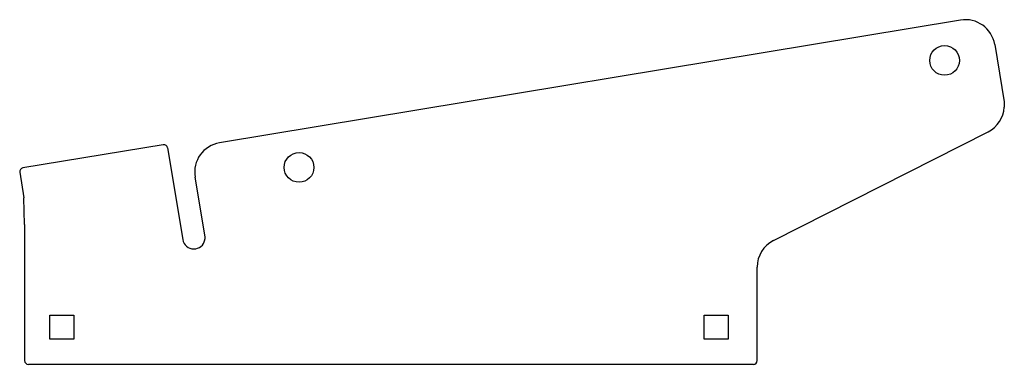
# Model space of a CAD drawing. Extents: x 0 to 16.6, y 0 to 5.8.
import ezdxf

# ---------------------------------------------------------------- set-up
doc = ezdxf.new("R2010")
doc.units = 0
doc.layers.get('0').update_dxf_attribs({"linetype": 'CONTINUOUS'})

msp = doc.modelspace()

# ---------------------------------------------------------------- linework, layer by layer
for p, q in [((15.814, 5.788), (3.36, 3.723)), ((16.39, 5.376), (16.549, 4.412)), ((12.67, 2.081), (16.278, 3.911)), ((2.414, 3.693), (0.052, 3.301)), ((2.486, 3.642), (2.742, 2.096)), ((0.001, 3.23), (0.072, 2.798)), ((3.115, 2.142), (2.948, 3.148)), ((0.083, 2.352), (0.072, 2.798)), ((0.083, 2.352), (0.083, 0.062)), ((12.396, 0.062), (12.396, 1.635)), ((0.506, 0.828), (0.911, 0.828)), ((0.506, 0.423), (0.506, 0.828)), ((0.911, 0.828), (0.911, 0.423)), ((11.506, 0.828), (11.911, 0.828)), ((11.506, 0.423), (11.506, 0.828)), ((11.911, 0.828), (11.911, 0.423)), ((0.911, 0.423), (0.506, 0.423)), ((11.911, 0.423), (11.506, 0.423)), ((0.146, 0), (12.333, 0))]:
    msp.add_line(p, q)
for points in [[(16.549, 4.412, 0), (16.549, 4.41, 0), (16.549, 4.409, 0), (16.549, 4.408, 0), (16.549, 4.406, 0), (16.549, 4.405, 0), (16.55, 4.403, 0), (16.55, 4.402, 0), (16.55, 4.4, 0), (16.55, 4.399, 0), (16.55, 4.398, 0), (16.55, 4.396, 0), (16.55, 4.395, 0), (16.55, 4.393, 0), (16.55, 4.392, 0), (16.55, 4.39, 0), (16.55, 4.389, 0), (16.55, 4.388, 0), (16.55, 4.386, 0), (16.55, 4.385, 0), (16.55, 4.383, 0), (16.55, 4.382, 0), (16.55, 4.38, 0), (16.55, 4.379, 0), (16.55, 4.378, 0), (16.55, 4.376, 0), (16.55, 4.375, 0), (16.55, 4.373, 0), (16.55, 4.372, 0), (16.55, 4.37, 0), (16.55, 4.369, 0), (16.55, 4.368, 0), (16.55, 4.366, 0), (16.55, 4.365, 0), (16.55, 4.363, 0), (16.55, 4.362, 0), (16.55, 4.36, 0), (16.55, 4.359, 0), (16.55, 4.358, 0), (16.55, 4.356, 0), (16.55, 4.355, 0), (16.55, 4.353, 0), (16.55, 4.352, 0), (16.55, 4.35, 0), (16.55, 4.349, 0), (16.55, 4.348, 0), (16.55, 4.346, 0), (16.55, 4.345, 0), (16.55, 4.343, 0), (16.55, 4.342, 0), (16.55, 4.34, 0), (16.55, 4.339, 0), (16.55, 4.338, 0), (16.55, 4.336, 0), (16.55, 4.335, 0), (16.55, 4.333, 0), (16.55, 4.332, 0), (16.55, 4.33, 0), (16.55, 4.329, 0), (16.55, 4.327, 0), (16.55, 4.326, 0), (16.55, 4.325, 0), (16.55, 4.323, 0), (16.55, 4.322, 0)], [(3.112, 2.094, 0), (3.112, 2.094, 0), (3.112, 2.094, 0), (3.112, 2.094, 0), (3.112, 2.094, 0), (3.112, 2.095, 0), (3.112, 2.095, 0), (3.112, 2.095, 0), (3.112, 2.095, 0), (3.112, 2.095, 0), (3.112, 2.095, 0), (3.112, 2.095, 0), (3.112, 2.096, 0), (3.112, 2.096, 0), (3.112, 2.096, 0), (3.112, 2.096, 0), (3.112, 2.096, 0), (3.112, 2.096, 0), (3.113, 2.096, 0), (3.113, 2.097, 0), (3.113, 2.097, 0), (3.113, 2.097, 0), (3.113, 2.097, 0), (3.113, 2.097, 0), (3.113, 2.097, 0), (3.113, 2.098, 0), (3.113, 2.098, 0), (3.113, 2.098, 0), (3.113, 2.098, 0), (3.113, 2.098, 0), (3.113, 2.098, 0), (3.113, 2.098, 0), (3.113, 2.099, 0), (3.113, 2.099, 0), (3.113, 2.099, 0), (3.113, 2.099, 0), (3.113, 2.099, 0), (3.113, 2.099, 0), (3.113, 2.099, 0), (3.113, 2.1, 0), (3.113, 2.1, 0), (3.113, 2.1, 0), (3.113, 2.1, 0), (3.113, 2.1, 0), (3.113, 2.1, 0), (3.113, 2.1, 0), (3.113, 2.101, 0), (3.113, 2.101, 0), (3.113, 2.101, 0), (3.113, 2.101, 0), (3.113, 2.101, 0), (3.114, 2.101, 0), (3.114, 2.102, 0), (3.114, 2.102, 0), (3.114, 2.102, 0), (3.114, 2.102, 0), (3.114, 2.102, 0), (3.114, 2.102, 0), (3.114, 2.102, 0), (3.114, 2.103, 0), (3.114, 2.103, 0), (3.114, 2.103, 0), (3.114, 2.103, 0), (3.114, 2.103, 0), (3.114, 2.103, 0), (3.114, 2.103, 0), (3.114, 2.104, 0), (3.114, 2.104, 0), (3.114, 2.104, 0), (3.114, 2.104, 0), (3.114, 2.104, 0), (3.114, 2.104, 0), (3.114, 2.105, 0), (3.114, 2.105, 0), (3.114, 2.105, 0), (3.114, 2.105, 0), (3.114, 2.105, 0), (3.114, 2.105, 0), (3.114, 2.105, 0), (3.114, 2.106, 0), (3.114, 2.106, 0), (3.114, 2.106, 0), (3.114, 2.106, 0), (3.114, 2.106, 0), (3.114, 2.106, 0), (3.114, 2.106, 0), (3.114, 2.107, 0), (3.114, 2.107, 0), (3.114, 2.107, 0), (3.114, 2.107, 0), (3.114, 2.107, 0), (3.114, 2.107, 0), (3.115, 2.108, 0), (3.115, 2.108, 0), (3.115, 2.108, 0), (3.115, 2.108, 0), (3.115, 2.108, 0), (3.115, 2.108, 0), (3.115, 2.108, 0), (3.115, 2.109, 0), (3.115, 2.109, 0), (3.115, 2.109, 0), (3.115, 2.109, 0), (3.115, 2.109, 0), (3.115, 2.109, 0), (3.115, 2.11, 0), (3.115, 2.11, 0), (3.115, 2.11, 0), (3.115, 2.11, 0), (3.115, 2.11, 0), (3.115, 2.11, 0), (3.115, 2.11, 0), (3.115, 2.111, 0), (3.115, 2.111, 0), (3.115, 2.111, 0), (3.115, 2.111, 0), (3.115, 2.111, 0), (3.115, 2.111, 0), (3.115, 2.111, 0), (3.115, 2.112, 0), (3.115, 2.112, 0), (3.115, 2.112, 0), (3.115, 2.112, 0), (3.115, 2.112, 0), (3.115, 2.112, 0), (3.115, 2.113, 0), (3.115, 2.113, 0), (3.115, 2.113, 0), (3.115, 2.113, 0), (3.115, 2.113, 0), (3.115, 2.113, 0), (3.115, 2.113, 0), (3.115, 2.114, 0), (3.115, 2.114, 0), (3.115, 2.114, 0), (3.115, 2.114, 0), (3.115, 2.114, 0), (3.115, 2.114, 0), (3.115, 2.115, 0), (3.115, 2.115, 0), (3.115, 2.115, 0), (3.115, 2.115, 0), (3.115, 2.115, 0), (3.115, 2.115, 0), (3.115, 2.115, 0), (3.115, 2.116, 0), (3.115, 2.116, 0), (3.115, 2.116, 0), (3.115, 2.116, 0), (3.115, 2.116, 0), (3.115, 2.116, 0), (3.115, 2.116, 0), (3.115, 2.117, 0), (3.115, 2.117, 0), (3.115, 2.117, 0), (3.115, 2.117, 0), (3.116, 2.117, 0), (3.116, 2.117, 0), (3.116, 2.118, 0), (3.116, 2.118, 0), (3.116, 2.118, 0), (3.116, 2.118, 0), (3.116, 2.118, 0), (3.116, 2.118, 0), (3.116, 2.118, 0), (3.116, 2.119, 0), (3.116, 2.119, 0), (3.116, 2.119, 0), (3.116, 2.119, 0), (3.116, 2.119, 0), (3.116, 2.119, 0), (3.116, 2.12, 0), (3.116, 2.12, 0), (3.116, 2.12, 0), (3.116, 2.12, 0), (3.116, 2.12, 0), (3.116, 2.12, 0), (3.116, 2.12, 0), (3.116, 2.121, 0), (3.116, 2.121, 0), (3.116, 2.121, 0), (3.116, 2.121, 0), (3.116, 2.121, 0), (3.116, 2.121, 0), (3.116, 2.121, 0), (3.116, 2.122, 0), (3.116, 2.122, 0), (3.116, 2.122, 0), (3.116, 2.122, 0), (3.116, 2.122, 0), (3.116, 2.122, 0), (3.116, 2.123, 0), (3.116, 2.123, 0), (3.116, 2.123, 0), (3.116, 2.123, 0), (3.116, 2.123, 0), (3.116, 2.123, 0), (3.116, 2.123, 0), (3.116, 2.124, 0), (3.116, 2.124, 0), (3.116, 2.124, 0), (3.116, 2.124, 0), (3.116, 2.124, 0), (3.116, 2.124, 0), (3.116, 2.125, 0), (3.116, 2.125, 0), (3.116, 2.125, 0), (3.116, 2.125, 0), (3.116, 2.125, 0), (3.116, 2.125, 0), (3.116, 2.125, 0), (3.116, 2.126, 0), (3.116, 2.126, 0), (3.116, 2.126, 0), (3.116, 2.126, 0), (3.116, 2.126, 0), (3.116, 2.126, 0), (3.116, 2.127, 0), (3.116, 2.127, 0), (3.116, 2.127, 0), (3.116, 2.127, 0), (3.116, 2.127, 0), (3.116, 2.127, 0), (3.116, 2.127, 0), (3.116, 2.128, 0), (3.116, 2.128, 0), (3.116, 2.128, 0), (3.116, 2.128, 0), (3.116, 2.128, 0), (3.116, 2.128, 0), (3.116, 2.128, 0), (3.116, 2.129, 0), (3.116, 2.129, 0), (3.116, 2.129, 0), (3.116, 2.129, 0), (3.116, 2.129, 0), (3.116, 2.129, 0), (3.116, 2.13, 0), (3.116, 2.13, 0), (3.116, 2.13, 0), (3.116, 2.13, 0), (3.116, 2.13, 0), (3.116, 2.13, 0), (3.116, 2.13, 0), (3.116, 2.131, 0), (3.116, 2.131, 0), (3.116, 2.131, 0), (3.116, 2.131, 0), (3.116, 2.131, 0), (3.116, 2.131, 0), (3.116, 2.132, 0), (3.116, 2.132, 0), (3.116, 2.132, 0), (3.116, 2.132, 0), (3.116, 2.132, 0), (3.116, 2.132, 0), (3.116, 2.132, 0), (3.116, 2.133, 0), (3.116, 2.133, 0), (3.116, 2.133, 0), (3.116, 2.133, 0), (3.116, 2.133, 0), (3.116, 2.133, 0), (3.116, 2.134, 0), (3.116, 2.134, 0), (3.116, 2.134, 0), (3.116, 2.134, 0), (3.116, 2.134, 0), (3.116, 2.134, 0), (3.116, 2.134, 0), (3.116, 2.135, 0), (3.116, 2.135, 0), (3.115, 2.135, 0), (3.115, 2.135, 0), (3.115, 2.135, 0), (3.115, 2.135, 0), (3.115, 2.135, 0), (3.115, 2.136, 0), (3.115, 2.136, 0), (3.115, 2.136, 0), (3.115, 2.136, 0), (3.115, 2.136, 0), (3.115, 2.136, 0), (3.115, 2.137, 0), (3.115, 2.137, 0), (3.115, 2.137, 0), (3.115, 2.137, 0), (3.115, 2.137, 0), (3.115, 2.137, 0), (3.115, 2.137, 0), (3.115, 2.138, 0), (3.115, 2.138, 0), (3.115, 2.138, 0), (3.115, 2.138, 0), (3.115, 2.138, 0), (3.115, 2.138, 0), (3.115, 2.139, 0), (3.115, 2.139, 0), (3.115, 2.139, 0), (3.115, 2.139, 0), (3.115, 2.139, 0), (3.115, 2.139, 0), (3.115, 2.139, 0), (3.115, 2.14, 0), (3.115, 2.14, 0), (3.115, 2.14, 0), (3.115, 2.14, 0), (3.115, 2.14, 0), (3.115, 2.14, 0), (3.115, 2.14, 0), (3.115, 2.141, 0), (3.115, 2.141, 0), (3.115, 2.141, 0), (3.115, 2.141, 0), (3.115, 2.141, 0), (3.115, 2.141, 0), (3.115, 2.142, 0), (3.115, 2.142, 0), (3.115, 2.142, 0), (3.115, 2.142, 0)]]:
    msp.add_polyline3d(points)
for centre in [(15.547, 5.11), (4.695, 3.311)]:
    msp.add_circle(centre, 0.25)
for centre, radius, start, end in [((15.896, 5.295), 0.5, 9.4135, 99.4135), ((16.052, 4.357), 0.5, 296.9024, 355.9174), ((2.424, 3.631), 0.0625, 9.4135, 99.4135), ((3.441, 3.23), 0.5, 99.4135, 189.4135), ((0.062, 3.24), 0.0625, 99.4135, 189.4135), ((2.927, 2.127), 0.188, 189.4135, 349.9423), ((12.896, 1.635), 0.5, 116.9024, 180), ((0.146, 0.062), 0.0625, 180, 270), ((12.333, 0.062), 0.0625, 270, 0)]:
    msp.add_arc(centre, radius, start, end)

doc.saveas('drawing.dxf')
